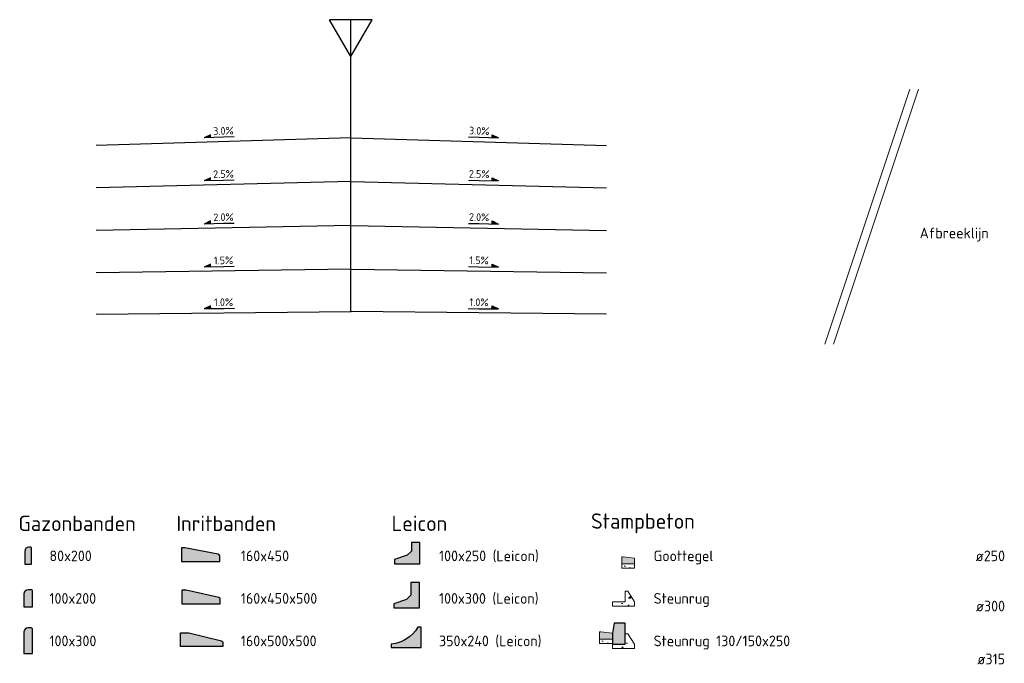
# Model space of a CAD drawing. Header units: metres. Extents: x 186340 to 190086, y 444329 to 445139.
# Tile 39 of 62: x 188542 to 188554, y 445074 to 445082. Entities that reach past the tile are written whole.
import ezdxf
from ezdxf.enums import TextEntityAlignment as Align

# ---------------------------------------------------------------- set-up
doc = ezdxf.new("R2010")
doc.units = ezdxf.units.M
doc.linetypes.add('XX-AFBREEK', pattern=[7, 4, -1, 1, -1])
doc.layers.get('0').update_dxf_attribs({"lineweight": 25})
for name, color, linetype, lineweight in [('N-WE-AM-AS-SD', 10, 'Continuous', 25), ('N-WE-VH-KANTOPSLUITING_BETONRUG-GD', 7, 'Continuous', 18), ('N-WE-VH-KANTOPSLUITING_ELEMENT_INRITBAND-SD', 252, 'Continuous', 25), ('N-WE-VH-KANTOPSLUITING_GAZONBAND-SD', 90, 'Continuous', 25), ('N-WE-VH-KANTOPSLUITING_GOOTTEGEL-GD', 7, 'Continuous', 18), ('N-WE-VH-KANTOPSLUITING_LEICONBLOK-SD', 251, 'Continuous', 25), ('N-WE-VH-KANTOPSLUITING_TROTTOIRBAND-SD', 210, 'Continuous', 25), ('N-WE-VH-ONTWERPLIJN-GD', 7, 'Continuous', 25), ('N-WE-VH-VERHARDING_BETON-AD', 252, 'Continuous', 18), ('N-WE-VW-VERKANTING-SD', 7, 'Continuous', 25), ('X-XX-AL-AFBREEKLIJN-GD', 7, 'XX-AFBREEK', 18), ('X-XX-AL-LEGENDA-T25D', 7, 'Continuous', 25)]:
    doc.layers.add(name, color=color, linetype=linetype, lineweight=lineweight)
doc.styles.add('NLCS-ISO', font='NLCS-ISO.ttf')
doc.styles.add('NLCS-ISO-M100-T18', font='NLCS-ISO.ttf', dxfattribs={"height": 0.18})
doc.styles.add('NLCS-ISO-M50-T25', font='NLCS-ISO.ttf', dxfattribs={"height": 0.125})

# ---------------------------------------------------------------- blocks, each defined once
blk = doc.blocks.new('*U21')
h = blk.add_hatch(color=256)
h.dxf.hatch_style = 1
h.paths.add_polyline_path([(0.3060363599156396, 0.1694810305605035), (0.4560363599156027, 0.09999999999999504), (0.3060363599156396, 0.09999999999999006)])
for p, q in [((-0.2504636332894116, 0.09999999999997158), (0, 0.0999999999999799)), ((0, 0.0999999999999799), (0.4560363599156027, 0.09999999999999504)), ((0.3060363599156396, 0.1694810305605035), (0.4560363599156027, 0.09999999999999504)), ((0.3060363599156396, 0.09999999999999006), (0.3060363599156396, 0.1694810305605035))]:
    blk.add_line(p, q)
at = {"style": 'NLCS-ISO-M100-T18'}
blk.add_attdef('0,0%', text='', height=0.179999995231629, dxfattribs=at).set_placement((-1.110223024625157e-16, 0.2520681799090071), align=Align.MIDDLE)
blk = doc.blocks.new('SAM-AS-D')
for p, q in [((-3.552713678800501e-15, 3.000005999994), (-0.2500000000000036, 3.433018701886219)), ((0.25, 3.433018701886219), (-0.2500000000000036, 3.433018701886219)), ((0, 0), (0, 3.433018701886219)), ((0, 3.000005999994), (0.25, 3.433018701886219))]:
    blk.add_line(p, q)
blk = doc.blocks.new('N-SVH-KANTOPSLUITING_GAZONBAND_80X200-D')
h = blk.add_hatch(color=253)
edge = h.paths.add_edge_path()
edge.add_arc((0.05, 2.081668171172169e-17), 0.05, 90.00000000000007, 180)
edge.add_line((0, 0), (-2.775557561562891e-17, -0.15))
edge.add_line((-2.775557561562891e-17, -0.15), (0.07999999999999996, -0.1499999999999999))
edge.add_line((0.07999999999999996, -0.1499999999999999), (0.07999999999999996, 0.04000000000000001))
edge.add_line((0.07999999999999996, 0.04000000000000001), (0.06999999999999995, 0.05000000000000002))
edge.add_line((0.06999999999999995, 0.05000000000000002), (0.04999999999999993, 0.05000000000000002))
blk.add_lwpolyline([(0.04999999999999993, 0.05000000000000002, 0.4142135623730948), (0, 0), (-2.775557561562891e-17, -0.15), (0.07999999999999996, -0.1499999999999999), (0.07999999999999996, 0.04000000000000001), (0.06999999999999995, 0.05000000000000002)], format="xyb", close=True)
blk = doc.blocks.new('N-SVH-KANTOPSLUITING_GAZONBAND_100X200-D')
h = blk.add_hatch(color=253)
edge = h.paths.add_edge_path()
edge.add_arc((0.05, 2.081668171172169e-17), 0.05, 90.00000000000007, 180)
edge.add_line((0, 0), (-2.775557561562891e-17, -0.15))
edge.add_line((-2.775557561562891e-17, -0.15), (0.09999999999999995, -0.1499999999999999))
edge.add_line((0.09999999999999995, -0.1499999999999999), (0.09999999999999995, 0.04000000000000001))
edge.add_line((0.09999999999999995, 0.04000000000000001), (0.08999999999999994, 0.05000000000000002))
edge.add_line((0.08999999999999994, 0.05000000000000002), (0.04999999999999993, 0.05000000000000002))
blk.add_lwpolyline([(0.04999999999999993, 0.05000000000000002, 0.4142135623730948), (0, 0), (-2.775557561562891e-17, -0.15), (0.09999999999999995, -0.1499999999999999), (0.09999999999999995, 0.04000000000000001), (0.08999999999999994, 0.05000000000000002)], format="xyb", close=True)
blk = doc.blocks.new('N-SVH-KANTOPSLUITING_GAZONBAND_100X300-D')
h = blk.add_hatch(color=253)
edge = h.paths.add_edge_path()
edge.add_arc((0.05, 2.081668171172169e-17), 0.05, 90.00000000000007, 180)
edge.add_line((0, 0), (-1.387778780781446e-17, -0.25))
edge.add_line((-1.387778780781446e-17, -0.25), (0.09999999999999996, -0.25))
edge.add_line((0.09999999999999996, -0.25), (0.09999999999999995, 0.04000000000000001))
edge.add_line((0.09999999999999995, 0.04000000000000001), (0.08999999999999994, 0.05000000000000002))
edge.add_line((0.08999999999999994, 0.05000000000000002), (0.04999999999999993, 0.05000000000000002))
blk.add_lwpolyline([(0.04999999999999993, 0.05000000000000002, 0.4142135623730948), (0, 0), (-1.387778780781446e-17, -0.25), (0.09999999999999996, -0.25), (0.09999999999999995, 0.04000000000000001), (0.08999999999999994, 0.05000000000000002)], format="xyb", close=True)
blk = doc.blocks.new('N-SVH-KANTOPSLUITING_LEICONBAND_100X250-D')
blk.add_hatch(color=253).paths.add_polyline_path([(0, -0.09999999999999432), (-0.05000000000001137, -0.1499999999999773), (-0.2000000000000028, -0.1999999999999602), (-0.2000000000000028, -0.2499999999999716), (0.0999999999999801, -0.2499999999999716), (0.09999999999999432, 0), (0, 0)])
at = {"flags": 128}
blk.add_lwpolyline([(0, -0.09999999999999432), (-0.05000000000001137, -0.1499999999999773), (-0.2000000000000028, -0.1999999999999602), (-0.2000000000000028, -0.2499999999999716), (0.0999999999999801, -0.2499999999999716), (0.09999999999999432, 0), (0, 0)], close=True, dxfattribs=at)
blk = doc.blocks.new('N-SVH-KANTOPSLUITING_LEICONBAND_100X300-D')
blk.add_hatch(color=253).paths.add_polyline_path([(0, -0.1500000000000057), (-0.05000000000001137, -0.1999999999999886), (-0.2000000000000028, -0.2499999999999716), (-0.2000000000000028, -0.2999999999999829), (0.0999999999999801, -0.2999999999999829), (0.09999999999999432, 0), (0, 0)])
at = {"flags": 128}
blk.add_lwpolyline([(0, -0.1500000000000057), (-0.05000000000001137, -0.1999999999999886), (-0.2000000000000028, -0.2499999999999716), (-0.2000000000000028, -0.2999999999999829), (0.0999999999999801, -0.2999999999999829), (0.09999999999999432, 0), (0, 0)], close=True, dxfattribs=at)
blk = doc.blocks.new('N-SVH-KANTOPSLUITING_LEICONBAND-D')
h = blk.add_hatch(color=253)
edge = h.paths.add_edge_path()
edge.add_arc((-0.3874168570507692, 0.4382461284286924), 0.4000000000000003, 275.3674170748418, 330.28966650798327, ccw=False)
edge.add_line((-0.35, 0.04), (-0.35, 0))
edge.add_line((-0.35, 0), (0, 0))
edge.add_line((0, 0), (0, 0.2399999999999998))
edge.add_line((0, 0.2399999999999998), (-0.04, 0.24))
at = {"flags": 128}
blk.add_lwpolyline([(-0.04, 0.24, -0.2443389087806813), (-0.35, 0.04), (-0.35, 0), (0, 0), (0, 0.2399999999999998), (-0.04, 0.24)], format="xyb", close=True, dxfattribs=at)
blk = doc.blocks.new('N-SVH-KANTOPSLUITING_INRITBAND_160X450-D')
h = blk.add_hatch(color=253)
edge = h.paths.add_edge_path()
edge.add_line((0.04000000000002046, 0), (0, 0))
edge.add_line((0, 0), (2.842170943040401e-14, -0.1599999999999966))
edge.add_line((2.842170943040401e-14, -0.1599999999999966), (0.4500000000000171, -0.1599999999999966))
edge.add_line((0.4500000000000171, -0.1599999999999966), (0.4500000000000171, -0.09647473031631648))
edge.add_arc((0.4300000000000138, -0.09647473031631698), 0.02000000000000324, 1.431249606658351e-12, 78.95905981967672)
edge.add_line((0.4338302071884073, -0.07684491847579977), (0.04000000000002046, 0))
at = {"flags": 128}
blk.add_lwpolyline([(0.04000000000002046, 0), (0, 0), (2.842170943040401e-14, -0.1599999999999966), (0.4500000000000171, -0.1599999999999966), (0.4500000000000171, -0.09647473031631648, 0.3588350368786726), (0.4338302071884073, -0.07684491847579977)], format="xyb", close=True, dxfattribs=at)
blk = doc.blocks.new('N-SVH-KANTOPSLUITING_INRITBAND_160X450X500-D')
h = blk.add_hatch(color=253)
edge = h.paths.add_edge_path()
edge.add_line((0, 0), (0, -0.1599999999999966))
edge.add_line((0, -0.1599999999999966), (0.4499999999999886, -0.1600000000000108))
edge.add_line((0.4499999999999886, -0.1600000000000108), (0.4499999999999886, -0.1060000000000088))
edge.add_arc((0.4299999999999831, -0.10600000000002), 0.02000000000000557, 3.20838453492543e-11, 77.3196165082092)
edge.add_line((0.4343902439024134, -0.08648780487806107), (0.05000000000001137, 0))
edge.add_line((0.05000000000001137, 0), (0, 0))
at = {"flags": 128}
blk.add_lwpolyline([(0, 0), (0, -0.1599999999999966), (0.4499999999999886, -0.1600000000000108), (0.4499999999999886, -0.1060000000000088, 0.3507810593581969), (0.4343902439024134, -0.08648780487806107), (0.05000000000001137, 0)], format="xyb", close=True, dxfattribs=at)
blk = doc.blocks.new('N-SVH-KANTOPSLUITING_INRITBAND_160X500X500-D')
h = blk.add_hatch(color=253)
edge = h.paths.add_edge_path()
edge.add_line((0, 0), (0.1000000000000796, 0))
edge.add_line((0.1000000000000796, 0), (0.4848507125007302, -0.09621267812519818))
edge.add_arc((0.4800000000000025, -0.115615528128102), 0.01999999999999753, -3.0127011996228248e-12, 75.96375653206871, ccw=False)
edge.add_line((0.5, -0.1156155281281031), (0.5000000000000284, -0.1600000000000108))
edge.add_line((0.5000000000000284, -0.1600000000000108), (2.842170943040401e-14, -0.1599999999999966))
edge.add_line((2.842170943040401e-14, -0.1599999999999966), (0, 0))
at = {"flags": 128}
blk.add_lwpolyline([(0, 0), (0.1000000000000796, 0), (0.4848507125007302, -0.09621267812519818, -0.3441507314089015), (0.5, -0.1156155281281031), (0.5000000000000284, -0.1600000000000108), (2.842170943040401e-14, -0.1599999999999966)], format="xyb", close=True, dxfattribs=at)
blk = doc.blocks.new('*U82')
blk.add_hatch(color=253).paths.add_polyline_path([(0, 0.07000000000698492), (0, 0), (-0.1499999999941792, 0), (-0.1499999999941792, 0.08500000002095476), (-0.1349999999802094, 0.08500000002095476)])
at = {"flags": 128}
blk.add_lwpolyline([(0, 0.07000000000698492), (0, 0), (-0.1499999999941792, 0), (-0.1499999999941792, 0.08500000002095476), (-0.1349999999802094, 0.08500000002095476)], close=True, dxfattribs=at)
blk = doc.blocks.new('*U29')
blk.add_hatch(color=253).paths.add_polyline_path([(-0.1499999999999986, -0.1200000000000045), (-0.1499999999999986, -0.25), (0, -0.25), (0, 0), (-0.1300000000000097, 0)])
at = {"flags": 128}
blk.add_lwpolyline([(-0.1499999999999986, -0.1200000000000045), (-0.1499999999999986, -0.25), (0, -0.25), (0, 0), (-0.1300000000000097, 0)], close=True, dxfattribs=at)

msp = doc.modelspace()

# ---------------------------------------------------------------- hatches: boundary and pattern name
at = {"layer": 'N-WE-VH-VERHARDING_BETON-AD'}
h = msp.add_hatch(dxfattribs=at)
h.set_pattern_fill('AVH-BETON_SCHRAAL-SO', color=256, scale=0.05, pattern_type=2)
h.set_pattern_definition([(0, (188549.8558544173, 445075.6243193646), (0, 0.5), [0, -0.5]), (0, (188549.8608544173, 445075.4493193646), (0, 0.5), [0, -0.5]), (0, (188549.8758544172, 445075.7193193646), (0, 0.5), [0, -0.5]), (338.1986, (188549.6158544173, 445075.5643193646), (1.500000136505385, -0.499999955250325), [0.0538515, -2.638731]), (216.8699, (188549.6658544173, 445075.5443193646), (1.499999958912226, 1.000000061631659), [0.025, -2.475]), (130.6013, (188549.6458544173, 445075.5293193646), (2.500000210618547, -2.999999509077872), [0.04609750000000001, -4.5636745]), (206.5651, (188549.4808544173, 445075.4693193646), (-0.4999995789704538, -0.5000006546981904), [0.0111805, -1.1068535]), (326.3099, (188549.4708544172, 445075.4643193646), (0.9999997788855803, -0.5000006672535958), [0.018028, -1.784748]), (108.4349, (188549.4858544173, 445075.4543193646), (-0.4999992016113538, 1.000000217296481), [0.01581149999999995, -1.565327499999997]), (225, (188549.8008544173, 445075.4193193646), (-8.881784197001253e-17, -0.5000001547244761), [0.021213, -0.6858935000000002]), (0, (188549.7858544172, 445075.4043193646), (0.5, 0.5), [0.03, -0.47]), (135, (188549.8158544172, 445075.4043193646), (-0.5000001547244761, 4.440892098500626e-17), [0.021213, -0.6858935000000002]), (251.5651, (188549.7408544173, 445075.7393193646), (0.4999992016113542, 1.000000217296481), [0.01581149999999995, -1.565327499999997]), (0, (188549.7358544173, 445075.7243193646), (0.5, 0.5), [0.025, -0.475]), (143.1301, (188549.7608544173, 445075.7243193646), (-1.499999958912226, 1.000000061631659), [0.025, -2.475]), (213.6901, (188549.4758544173, 445075.7443193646), (0.9999997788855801, 0.5000006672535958), [0.01802799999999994, -1.784747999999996]), (341.5651, (188549.4608544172, 445075.7343193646), (-1.000000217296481, 0.4999992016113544), [0.03162300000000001, -1.549516]), (126.8699, (188549.4908544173, 445075.7243193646), (1.000000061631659, -1.499999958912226), [0.025, -2.475]), (0, (188549.6208544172, 445075.7243193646), (0, 0.5), [0, -0.5]), (0, (188549.4858544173, 445075.5943193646), (0, 0.5), [0, -0.5]), (0, (188549.6258544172, 445075.4093193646), (0, 0.5), [0, -0.5]), (0, (188549.7608544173, 445075.5643193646), (0, 0.5), [0, -0.5]), (0, (188549.6158544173, 445075.6493193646), (0, 0.5), [0, -0.5]), (0, (188549.5058544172, 445075.6643193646), (0, 0.5), [0, -0.5]), (0, (188549.5508544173, 445075.6343193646), (0, 0.5), [0, -0.5]), (0, (188549.5308544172, 445075.5143193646), (0, 0.5), [0, -0.5]), (0, (188549.4108544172, 445075.5343193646), (0, 0.5), [0, -0.5]), (0, (188549.4158544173, 445075.6493193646), (0, 0.5), [0, -0.5]), (0, (188549.4008544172, 445075.7593193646), (0, 0.5), [0, -0.5]), (0, (188549.5558544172, 445075.7793193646), (0, 0.5), [0, -0.5]), (0, (188549.6658544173, 445075.7993193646), (0, 0.5), [0, -0.5]), (0, (188549.8408544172, 445075.7793193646), (0, 0.5), [0, -0.5]), (0, (188549.7208544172, 445075.6243193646), (0, 0.5), [0, -0.5]), (0, (188549.6708544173, 445075.7143193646), (0, 0.5), [0, -0.5]), (0, (188549.7108544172, 445075.4743193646), (0, 0.5), [0, -0.5]), (0, (188549.5608544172, 445075.4493193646), (0, 0.5), [0, -0.5]), (0, (188549.7108544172, 445075.3393193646), (0, 0.5), [0, -0.5]), (0, (188549.5458544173, 445075.3693193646), (0, 0.5), [0, -0.5]), (0, (188549.3858544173, 445075.3543193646), (0, 0.5), [0, -0.5]), (0, (188549.4458544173, 445075.3293193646), (0, 0.5), [0, -0.5]), (0, (188549.4508544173, 445075.3993193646), (0, 0.5), [0, -0.5]), (0, (188549.7858544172, 445075.3193193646), (0, 0.5), [0, -0.5]), (0, (188549.8458544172, 445075.5243193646), (0, 0.5), [0, -0.5]), (0, (188549.8208544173, 445075.6743193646), (0, 0.5), [0, -0.5]), (0, (188549.5908544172, 445075.3143193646), (0, 0.5), [0, -0.5])])
h.paths.add_polyline_path([(188549.4558544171, 445075.2543193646), (188549.3058544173, 445075.2543193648), (188549.3058544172, 445075.3043193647), (188549.4558544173, 445075.3043193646)])
h = msp.add_hatch(dxfattribs=at)
h.set_pattern_fill('AVH-BETON_SCHRAAL-SO', color=256, scale=0.05, pattern_type=2)
h.set_pattern_definition([(0, (188648.4541588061, 443993.6228533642), (0, 0.5), [0, -0.5]), (0, (188648.459158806, 443993.4478533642), (0, 0.5), [0, -0.5]), (0, (188648.4741588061, 443993.7178533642), (0, 0.5), [0, -0.5]), (338.1986, (188648.214158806, 443993.5628533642), (1.500000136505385, -0.499999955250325), [0.0538515, -2.638731]), (216.8699, (188648.2641588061, 443993.5428533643), (1.499999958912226, 1.000000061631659), [0.025, -2.475]), (130.6013, (188648.244158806, 443993.5278533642), (2.500000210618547, -2.999999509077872), [0.04609750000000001, -4.5636745]), (206.5651, (188648.0791588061, 443993.4678533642), (-0.4999995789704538, -0.5000006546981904), [0.0111805, -1.1068535]), (326.3099, (188648.0691588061, 443993.4628533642), (0.9999997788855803, -0.5000006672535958), [0.018028, -1.784748]), (108.4349, (188648.084158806, 443993.4528533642), (-0.4999992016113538, 1.000000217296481), [0.01581149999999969, -1.56532749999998]), (225, (188648.399158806, 443993.4178533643), (-8.881784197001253e-17, -0.5000001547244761), [0.021213, -0.6858935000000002]), (0, (188648.3841588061, 443993.4028533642), (0.5, 0.5), [0.03, -0.47]), (135, (188648.4141588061, 443993.4028533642), (-0.5000001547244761, 4.440892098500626e-17), [0.021213, -0.6858935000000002]), (251.5651, (188648.339158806, 443993.7378533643), (0.4999992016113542, 1.000000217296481), [0.01581149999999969, -1.56532749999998]), (0, (188648.334158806, 443993.7228533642), (0.5, 0.5), [0.025, -0.475]), (143.1301, (188648.3591588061, 443993.7228533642), (-1.499999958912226, 1.000000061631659), [0.025, -2.475]), (213.6901, (188648.0741588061, 443993.7428533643), (0.9999997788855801, 0.5000006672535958), [0.01802799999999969, -1.78474799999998]), (341.5651, (188648.059158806, 443993.7328533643), (-1.000000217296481, 0.4999992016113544), [0.03162300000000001, -1.549516]), (126.8699, (188648.089158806, 443993.7228533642), (1.000000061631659, -1.499999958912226), [0.025, -2.475]), (0, (188648.2191588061, 443993.7228533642), (0, 0.5), [0, -0.5]), (0, (188648.084158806, 443993.5928533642), (0, 0.5), [0, -0.5]), (0, (188648.2241588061, 443993.4078533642), (0, 0.5), [0, -0.5]), (0, (188648.3591588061, 443993.5628533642), (0, 0.5), [0, -0.5]), (0, (188648.214158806, 443993.6478533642), (0, 0.5), [0, -0.5]), (0, (188648.1041588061, 443993.6628533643), (0, 0.5), [0, -0.5]), (0, (188648.149158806, 443993.6328533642), (0, 0.5), [0, -0.5]), (0, (188648.1291588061, 443993.5128533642), (0, 0.5), [0, -0.5]), (0, (188648.0091588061, 443993.5328533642), (0, 0.5), [0, -0.5]), (0, (188648.0141588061, 443993.6478533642), (0, 0.5), [0, -0.5]), (0, (188647.9991588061, 443993.7578533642), (0, 0.5), [0, -0.5]), (0, (188648.154158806, 443993.7778533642), (0, 0.5), [0, -0.5]), (0, (188648.2641588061, 443993.7978533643), (0, 0.5), [0, -0.5]), (0, (188648.4391588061, 443993.7778533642), (0, 0.5), [0, -0.5]), (0, (188648.3191588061, 443993.6228533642), (0, 0.5), [0, -0.5]), (0, (188648.2691588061, 443993.7128533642), (0, 0.5), [0, -0.5]), (0, (188648.309158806, 443993.4728533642), (0, 0.5), [0, -0.5]), (0, (188648.1591588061, 443993.4478533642), (0, 0.5), [0, -0.5]), (0, (188648.309158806, 443993.3378533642), (0, 0.5), [0, -0.5]), (0, (188648.1441588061, 443993.3678533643), (0, 0.5), [0, -0.5]), (0, (188647.9841588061, 443993.3528533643), (0, 0.5), [0, -0.5]), (0, (188648.0441588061, 443993.3278533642), (0, 0.5), [0, -0.5]), (0, (188648.0491588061, 443993.3978533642), (0, 0.5), [0, -0.5]), (0, (188648.3841588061, 443993.3178533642), (0, 0.5), [0, -0.5]), (0, (188648.4441588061, 443993.5228533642), (0, 0.5), [0, -0.5]), (0, (188648.4191588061, 443993.6728533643), (0, 0.5), [0, -0.5]), (0, (188648.1891588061, 443993.3128533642), (0, 0.5), [0, -0.5])])
h.paths.add_polyline_path([(188549.3458544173, 445074.9843193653), (188549.3758544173, 445074.9843193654), (188549.4558544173, 445074.8593193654), (188549.4558544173, 445074.8093193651), (188549.1958544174, 445074.8093193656), (188549.1958544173, 445074.8593193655), (188549.3458544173, 445074.8593193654)])
h = msp.add_hatch(dxfattribs=at)
h.set_pattern_fill('AVH-BETON_SCHRAAL-SO', color=256, scale=0.05, pattern_type=2)
h.set_pattern_definition([(0, (188524.6914660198, 445059.9837612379), (0, 0.5), [0, -0.5]), (0, (188524.6964660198, 445059.8087612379), (0, 0.5), [0, -0.5]), (0, (188524.7114660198, 445060.0787612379), (0, 0.5), [0, -0.5]), (338.1986, (188524.4514660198, 445059.9237612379), (1.500000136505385, -0.499999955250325), [0.0538515, -2.638731]), (216.8699, (188524.5014660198, 445059.9037612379), (1.499999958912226, 1.000000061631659), [0.025, -2.475]), (130.6013, (188524.4814660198, 445059.8887612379), (2.500000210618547, -2.999999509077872), [0.04609750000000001, -4.5636745]), (206.5651, (188524.3164660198, 445059.8287612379), (-0.4999995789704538, -0.5000006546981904), [0.0111805, -1.1068535]), (326.3099, (188524.3064660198, 445059.8237612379), (0.9999997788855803, -0.5000006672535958), [0.018028, -1.784748]), (108.4349, (188524.3214660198, 445059.8137612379), (-0.4999992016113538, 1.000000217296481), [0.01581149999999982, -1.565327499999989]), (225, (188524.6364660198, 445059.7787612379), (-8.881784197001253e-17, -0.5000001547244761), [0.021213, -0.6858935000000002]), (0, (188524.6214660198, 445059.7637612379), (0.5, 0.5), [0.03, -0.47]), (135, (188524.6514660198, 445059.7637612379), (-0.5000001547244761, 4.440892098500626e-17), [0.021213, -0.6858935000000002]), (251.5651, (188524.5764660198, 445060.0987612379), (0.4999992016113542, 1.000000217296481), [0.01581149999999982, -1.565327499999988]), (0, (188524.5714660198, 445060.0837612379), (0.5, 0.5), [0.025, -0.475]), (143.1301, (188524.5964660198, 445060.0837612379), (-1.499999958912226, 1.000000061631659), [0.025, -2.475]), (213.6901, (188524.3114660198, 445060.1037612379), (0.9999997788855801, 0.5000006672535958), [0.01802799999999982, -1.784747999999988]), (341.5651, (188524.2964660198, 445060.0937612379), (-1.000000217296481, 0.4999992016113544), [0.03162300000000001, -1.549516]), (126.8699, (188524.3264660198, 445060.0837612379), (1.000000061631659, -1.499999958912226), [0.025, -2.475]), (0, (188524.4564660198, 445060.0837612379), (0, 0.5), [0, -0.5]), (0, (188524.3214660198, 445059.9537612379), (0, 0.5), [0, -0.5]), (0, (188524.4614660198, 445059.7687612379), (0, 0.5), [0, -0.5]), (0, (188524.5964660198, 445059.9237612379), (0, 0.5), [0, -0.5]), (0, (188524.4514660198, 445060.0087612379), (0, 0.5), [0, -0.5]), (0, (188524.3414660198, 445060.0237612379), (0, 0.5), [0, -0.5]), (0, (188524.3864660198, 445059.9937612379), (0, 0.5), [0, -0.5]), (0, (188524.3664660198, 445059.8737612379), (0, 0.5), [0, -0.5]), (0, (188524.2464660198, 445059.8937612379), (0, 0.5), [0, -0.5]), (0, (188524.2514660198, 445060.0087612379), (0, 0.5), [0, -0.5]), (0, (188524.2364660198, 445060.1187612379), (0, 0.5), [0, -0.5]), (0, (188524.3914660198, 445060.1387612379), (0, 0.5), [0, -0.5]), (0, (188524.5014660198, 445060.1587612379), (0, 0.5), [0, -0.5]), (0, (188524.6764660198, 445060.1387612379), (0, 0.5), [0, -0.5]), (0, (188524.5564660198, 445059.9837612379), (0, 0.5), [0, -0.5]), (0, (188524.5064660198, 445060.0737612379), (0, 0.5), [0, -0.5]), (0, (188524.5464660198, 445059.8337612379), (0, 0.5), [0, -0.5]), (0, (188524.3964660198, 445059.8087612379), (0, 0.5), [0, -0.5]), (0, (188524.5464660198, 445059.6987612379), (0, 0.5), [0, -0.5]), (0, (188524.3814660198, 445059.7287612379), (0, 0.5), [0, -0.5]), (0, (188524.2214660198, 445059.7137612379), (0, 0.5), [0, -0.5]), (0, (188524.2814660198, 445059.6887612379), (0, 0.5), [0, -0.5]), (0, (188524.2864660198, 445059.7587612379), (0, 0.5), [0, -0.5]), (0, (188524.6214660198, 445059.6787612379), (0, 0.5), [0, -0.5]), (0, (188524.6814660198, 445059.8837612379), (0, 0.5), [0, -0.5]), (0, (188524.6564660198, 445060.0337612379), (0, 0.5), [0, -0.5]), (0, (188524.4264660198, 445059.6737612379), (0, 0.5), [0, -0.5])])
h.paths.add_polyline_path([(188549.3458544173, 445074.4843193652), (188549.3758544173, 445074.4843193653), (188549.4558544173, 445074.3593193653), (188549.4558544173, 445074.3093193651), (188549.1958544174, 445074.3093193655), (188549.1958544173, 445074.3593193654), (188549.3458544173, 445074.3593193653)])
h = msp.add_hatch(dxfattribs=at)
h.set_pattern_fill('AVH-BETON_SCHRAAL-SO', color=256, scale=0.05, pattern_type=2)
h.set_pattern_definition([(0, (188549.5958544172, 445074.7393193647), (0, 0.5), [0, -0.5]), (0, (188549.6008544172, 445074.5643193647), (0, 0.5), [0, -0.5]), (0, (188549.6158544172, 445074.8343193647), (0, 0.5), [0, -0.5]), (338.1986, (188549.3558544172, 445074.6793193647), (1.500000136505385, -0.499999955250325), [0.0538515, -2.638731]), (216.8699, (188549.4058544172, 445074.6593193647), (1.499999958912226, 1.000000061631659), [0.025, -2.475]), (130.6013, (188549.3858544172, 445074.6443193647), (2.500000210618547, -2.999999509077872), [0.04609750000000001, -4.5636745]), (206.5651, (188549.2208544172, 445074.5843193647), (-0.4999995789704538, -0.5000006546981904), [0.0111805, -1.1068535]), (326.3099, (188549.2108544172, 445074.5793193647), (0.9999997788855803, -0.5000006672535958), [0.018028, -1.784748]), (108.4349, (188549.2258544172, 445074.5693193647), (-0.4999992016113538, 1.000000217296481), [0.01581149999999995, -1.565327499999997]), (225, (188549.5408544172, 445074.5343193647), (-8.881784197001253e-17, -0.5000001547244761), [0.021213, -0.6858935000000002]), (0, (188549.5258544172, 445074.5193193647), (0.5, 0.5), [0.03, -0.47]), (135, (188549.5558544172, 445074.5193193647), (-0.5000001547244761, 4.440892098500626e-17), [0.021213, -0.6858935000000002]), (251.5651, (188549.4808544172, 445074.8543193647), (0.4999992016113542, 1.000000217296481), [0.01581149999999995, -1.565327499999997]), (0, (188549.4758544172, 445074.8393193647), (0.5, 0.5), [0.025, -0.475]), (143.1301, (188549.5008544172, 445074.8393193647), (-1.499999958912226, 1.000000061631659), [0.025, -2.475]), (213.6901, (188549.2158544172, 445074.8593193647), (0.9999997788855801, 0.5000006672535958), [0.01802799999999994, -1.784747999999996]), (341.5651, (188549.2008544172, 445074.8493193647), (-1.000000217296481, 0.4999992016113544), [0.03162300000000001, -1.549516]), (126.8699, (188549.2308544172, 445074.8393193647), (1.000000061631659, -1.499999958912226), [0.025, -2.475]), (0, (188549.3608544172, 445074.8393193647), (0, 0.5), [0, -0.5]), (0, (188549.2258544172, 445074.7093193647), (0, 0.5), [0, -0.5]), (0, (188549.3658544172, 445074.5243193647), (0, 0.5), [0, -0.5]), (0, (188549.5008544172, 445074.6793193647), (0, 0.5), [0, -0.5]), (0, (188549.3558544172, 445074.7643193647), (0, 0.5), [0, -0.5]), (0, (188549.2458544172, 445074.7793193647), (0, 0.5), [0, -0.5]), (0, (188549.2908544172, 445074.7493193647), (0, 0.5), [0, -0.5]), (0, (188549.2708544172, 445074.6293193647), (0, 0.5), [0, -0.5]), (0, (188549.1508544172, 445074.6493193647), (0, 0.5), [0, -0.5]), (0, (188549.1558544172, 445074.7643193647), (0, 0.5), [0, -0.5]), (0, (188549.1408544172, 445074.8743193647), (0, 0.5), [0, -0.5]), (0, (188549.2958544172, 445074.8943193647), (0, 0.5), [0, -0.5]), (0, (188549.4058544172, 445074.9143193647), (0, 0.5), [0, -0.5]), (0, (188549.5808544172, 445074.8943193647), (0, 0.5), [0, -0.5]), (0, (188549.4608544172, 445074.7393193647), (0, 0.5), [0, -0.5]), (0, (188549.4108544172, 445074.8293193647), (0, 0.5), [0, -0.5]), (0, (188549.4508544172, 445074.5893193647), (0, 0.5), [0, -0.5]), (0, (188549.3008544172, 445074.5643193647), (0, 0.5), [0, -0.5]), (0, (188549.4508544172, 445074.4543193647), (0, 0.5), [0, -0.5]), (0, (188549.2858544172, 445074.4843193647), (0, 0.5), [0, -0.5]), (0, (188549.1258544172, 445074.4693193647), (0, 0.5), [0, -0.5]), (0, (188549.1858544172, 445074.4443193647), (0, 0.5), [0, -0.5]), (0, (188549.1908544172, 445074.5143193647), (0, 0.5), [0, -0.5]), (0, (188549.5258544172, 445074.4343193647), (0, 0.5), [0, -0.5]), (0, (188549.5858544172, 445074.6393193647), (0, 0.5), [0, -0.5]), (0, (188549.5608544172, 445074.7893193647), (0, 0.5), [0, -0.5]), (0, (188549.3308544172, 445074.4293193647), (0, 0.5), [0, -0.5])])
h.paths.add_polyline_path([(188549.1958544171, 445074.3693193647), (188549.0458544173, 445074.369319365), (188549.0458544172, 445074.4193193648), (188549.1958544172, 445074.4193193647)])

# ---------------------------------------------------------------- linework, layer by layer
at = {"layer": 'N-WE-VH-KANTOPSLUITING_BETONRUG-GD'}
for points in [[(188549.4558544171, 445075.2543193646), (188549.3058544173, 445075.2543193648), (188549.3058544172, 445075.3043193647), (188549.4558544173, 445075.3043193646)], [(188549.3458544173, 445074.9843193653), (188549.3758544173, 445074.9843193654), (188549.4558544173, 445074.8593193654), (188549.4558544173, 445074.8093193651), (188549.1958544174, 445074.8093193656), (188549.1958544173, 445074.8593193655), (188549.3458544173, 445074.8593193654)], [(188549.3458544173, 445074.4843193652), (188549.3758544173, 445074.4843193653), (188549.4558544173, 445074.3593193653), (188549.4558544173, 445074.3093193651), (188549.1958544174, 445074.3093193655), (188549.1958544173, 445074.3593193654), (188549.3458544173, 445074.3593193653)], [(188549.1958544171, 445074.3693193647), (188549.0458544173, 445074.369319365), (188549.0458544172, 445074.4193193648), (188549.1958544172, 445074.4193193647)]]:
    msp.add_lwpolyline(points, close=True, dxfattribs=at)
at = {"layer": 'N-WE-VH-ONTWERPLIJN-GD', "linetype": 'Continuous'}
for points in [[(188546.1270005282, 445080.3159170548), (188543.1270005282, 445080.2259170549)], [(188546.1270005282, 445080.3159170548), (188549.1270005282, 445080.2259170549)], [(188546.1270005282, 445079.8009170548), (188543.1270005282, 445079.7259170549)], [(188546.1270005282, 445079.8009170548), (188549.1270005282, 445079.7259170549)], [(188546.1270005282, 445079.2859170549), (188543.1270005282, 445079.2259170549)], [(188546.1270005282, 445079.2859170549), (188549.1270005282, 445079.2259170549)], [(188546.1270005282, 445078.7709170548), (188543.1270005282, 445078.7259170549)], [(188546.1270005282, 445078.7709170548), (188549.1270005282, 445078.7259170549)], [(188543.1270005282, 445078.2409170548), (188546.1270005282, 445078.2709170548)], [(188549.1270005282, 445078.2409170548), (188546.1270005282, 445078.2709170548)]]:
    msp.add_lwpolyline(points, dxfattribs=at)
at = {"layer": 'X-XX-AL-AFBREEKLIJN-GD'}
for points in [[(188551.6944369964, 445077.8889447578), (188552.6944369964, 445080.8889447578)], [(188551.7944369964, 445077.8889447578), (188552.7944369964, 445080.8889447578)]]:
    msp.add_lwpolyline(points, dxfattribs=at)

# ---------------------------------------------------------------- block references
at = {"layer": 'N-WE-AM-AS-SD'}
msp.add_blockref('SAM-AS-D', (188546.1220010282, 445078.2709670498), dxfattribs=at)
at = {"layer": 'N-WE-VH-KANTOPSLUITING_ELEMENT_INRITBAND-SD'}
for name, p in [('N-SVH-KANTOPSLUITING_INRITBAND_160X450-D', (188544.1293857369, 445075.4950632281)), ('N-SVH-KANTOPSLUITING_INRITBAND_160X450X500-D', (188544.1338802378, 445074.9959897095)), ('N-SVH-KANTOPSLUITING_INRITBAND_160X500X500-D', (188544.1172039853, 445074.4948694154))]:
    msp.add_blockref(name, p, dxfattribs=at)
at = {"layer": 'N-WE-VH-KANTOPSLUITING_GAZONBAND-SD'}
for name, p in [('N-SVH-KANTOPSLUITING_GAZONBAND_80X200-D', (188542.2872058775, 445075.452724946)), ('N-SVH-KANTOPSLUITING_GAZONBAND_100X200-D', (188542.2771375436, 445074.9520232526)), ('N-SVH-KANTOPSLUITING_GAZONBAND_100X300-D', (188542.2774615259, 445074.5021009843))]:
    msp.add_blockref(name, p, dxfattribs=at)
at = {"layer": 'N-WE-VH-KANTOPSLUITING_GOOTTEGEL-GD'}
for p in [(188549.4558544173, 445075.3043193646), (188549.1958544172, 445074.4193193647)]:
    msp.add_blockref('*U82', p, dxfattribs=at)
at = {"layer": 'N-WE-VH-KANTOPSLUITING_LEICONBLOK-SD'}
for name, p in [('N-SVH-KANTOPSLUITING_LEICONBAND_100X250-D', (188546.8329924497, 445075.5561821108)), ('N-SVH-KANTOPSLUITING_LEICONBAND_100X300-D', (188546.8272132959, 445075.0870386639)), ('N-SVH-KANTOPSLUITING_LEICONBAND-D', (188546.9471881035, 445074.3201698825))]:
    msp.add_blockref(name, p, dxfattribs=at)
at = {"layer": 'N-WE-VH-KANTOPSLUITING_TROTTOIRBAND-SD'}
msp.add_blockref('*U29', (188549.3458544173, 445074.6093193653), dxfattribs=at)
at = {"layer": 'N-WE-VW-VERKANTING-SD'}
ref = msp.add_blockref('*U21', (188544.6270005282, 445080.2709170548), dxfattribs=dict(at, xscale=-0.5, yscale=0.5, zscale=0.5, rotation=1.718358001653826))
ref.add_attrib('0,0%', '3.0%', dxfattribs={"layer": '0', "height": 0.0899999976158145, "rotation": 1.718358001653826, "style": 'NLCS-ISO-M100-T18'}).set_placement((188544.6232212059, 445080.3968944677), align=Align.MIDDLE)
for p, xscale, yscale, zscale, rotation, values in [((188547.6270005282, 445080.2709170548), 0.5, 0.5, 0.5, 358.2816419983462, {'0,0%': '3.0%'}), ((188547.6270005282, 445079.7634170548), 0.4999999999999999, 0.4999999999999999, 0.4999999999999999, 358.5679038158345, {'0,0%': '2.5%'}), ((188547.6270005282, 445079.2559170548), 0.4999999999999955, 0.4999999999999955, 0.4999999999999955, 358.8542371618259, {'0,0%': '2.0%'}), ((188547.6270005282, 445078.7484170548), 0.4999999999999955, 0.4999999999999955, 0.4999999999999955, 359.140627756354, {'0,0%': '1.5%'}), ((188547.6270005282, 445078.2559170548), 0.4999999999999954, 0.4999999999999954, 0.4999999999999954, 359.427061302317, {'0,0%': '1.0%'})]:
    msp.add_blockref('*U21', p, dxfattribs=dict(at, xscale=xscale, yscale=yscale, zscale=zscale, rotation=rotation)).add_auto_attribs(values)
ref = msp.add_blockref('*U21', (188544.6270005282, 445079.7634170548), dxfattribs=dict(at, xscale=-0.4999999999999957, yscale=0.5, zscale=0.5, rotation=1.432096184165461))
ref.add_attrib('0,0%', '2.5%', dxfattribs={"layer": '0', "height": 0.08999999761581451, "rotation": 1.432096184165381, "style": 'NLCS-ISO-M100-T18'}).set_placement((188544.6238506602, 445079.8894117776), align=Align.MIDDLE)
ref = msp.add_blockref('*U21', (188544.6270005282, 445079.2559170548), dxfattribs=dict(at, xscale=-0.4999999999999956, yscale=0.4999999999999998, zscale=0.5, rotation=1.145762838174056))
ref.add_attrib('0,0%', '2.0%', dxfattribs={"layer": '0', "height": 0.08999999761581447, "rotation": 1.145762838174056, "style": 'NLCS-ISO-M100-T18'}).set_placement((188544.6244803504, 445079.3819259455), align=Align.MIDDLE)
ref = msp.add_blockref('*U21', (188544.6270005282, 445078.7484170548), dxfattribs=dict(at, xscale=-0.4999999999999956, yscale=0.5, zscale=0.5, rotation=0.8593722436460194))
ref.add_attrib('0,0%', '1.5%', dxfattribs={"layer": '0', "height": 0.08999999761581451, "rotation": 0.8593722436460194, "style": 'NLCS-ISO-M100-T18'}).set_placement((188544.6251102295, 445078.8744369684), align=Align.MIDDLE)
ref = msp.add_blockref('*U21', (188544.6270005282, 445078.2559170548), dxfattribs=dict(at, xscale=-0.4999999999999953, yscale=0.4999999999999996, zscale=0.4999999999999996, rotation=0.5729386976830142))
ref.add_attrib('0,0%', '1.0%', dxfattribs={"layer": '0', "height": 0.08999999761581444, "rotation": 0.5729386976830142, "style": 'NLCS-ISO-M100-T18'}).set_placement((188544.6257402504, 445078.3819448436), align=Align.MIDDLE)

# ---------------------------------------------------------------- texts
at = {"layer": 'X-XX-AL-LEGENDA-T25D', "style": 'NLCS-ISO-M50-T25'}
for s, p in [('80x200', (188542.5780904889, 445075.3993193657)), ('160x450', (188544.8280904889, 445075.3993193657)), ('100x250 (Leicon)', (188547.1578807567, 445075.3993193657)), ('Goottegel', (188549.6807427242, 445075.3993193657)), ('100x200', (188542.5780904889, 445074.8993193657)), ('160x450x500', (188544.8280904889, 445074.8993193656)), ('100x300 (Leicon)', (188547.1578807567, 445074.8993193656)), ('Steunrug', (188549.6807427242, 445074.8993193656)), ('100x300', (188542.5780904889, 445074.3993193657)), ('160x500x500', (188544.8280904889, 445074.3993193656)), ('350x240 (Leicon)', (188547.1578807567, 445074.3993193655)), ('Steunrug 130/150x250', (188549.6807427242, 445074.3993193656))]:
    msp.add_text(s, height=0.125, dxfattribs=at).set_placement(p, align=Align.MIDDLE_LEFT)
at = {"layer": 'X-XX-AL-LEGENDA-T25D', "ltscale": 0.1, "insert": (188552.8083448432, 445079.1765985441), "char_height": 0.125, "attachment_point": 4, "style": 'NLCS-ISO'}
msp.add_mtext('Afbreeklijn', dxfattribs=at)
at = {"layer": 'X-XX-AL-LEGENDA-T25D', "ltscale": 0.1, "style": 'NLCS-ISO', "bg_fill": 2}
for s, insert, char_height, attachment_point in [('Gazonbanden', (188542.2141274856, 445075.7815083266), 0.18, 4), ('Inritbanden', (188544.0704828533, 445075.7815083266), 0.18, 4), ('Leicon', (188546.6012463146, 445075.7815083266), 0.18, 4), ('Stampbeton', (188548.9453180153, 445075.7815083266), 0.18, 4), ('ø250', (188553.8116326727, 445075.3993193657), 0.125, 6), ('ø300', (188553.8116326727, 445074.8093193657), 0.125, 6), ('ø315', (188553.8116326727, 445074.1868193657), 0.125, 6)]:
    msp.add_mtext(s, dxfattribs=dict(at, insert=insert, char_height=char_height, attachment_point=attachment_point))

doc.saveas('drawing.dxf')
